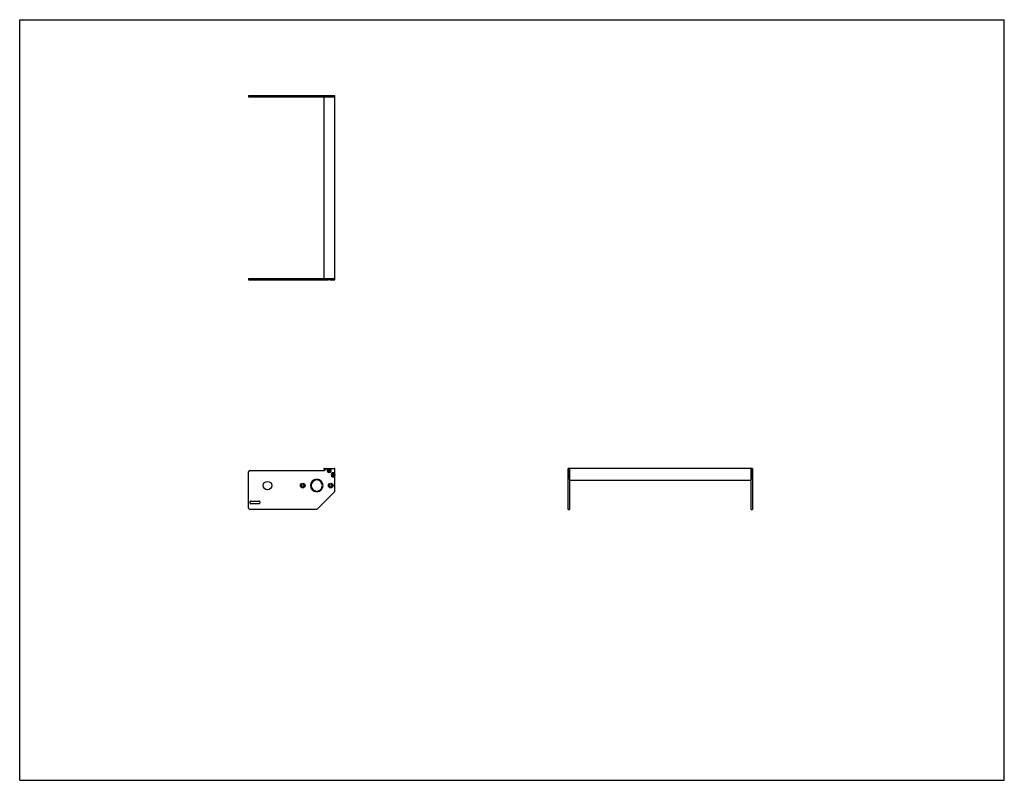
# Model space of a CAD drawing. Header units: inches. Extents: x 0 to 88, y 0 to 68.
import ezdxf

# ---------------------------------------------------------------- set-up
doc = ezdxf.new("R2010")
doc.units = ezdxf.units.IN
doc.header["$LTSCALE"] = 4.84
doc.header["$MEASUREMENT"] = 0
doc.layers.get('0').update_dxf_attribs({"linetype": 'CONTINUOUS'})
for name, color, linetype in [('350537_BL0', 7, 'CONTINUOUS'), ('350538_BL4', 7, 'CONTINUOUS'), ('350539_WW_350539_16_BL3', 7, 'CONTINUOUS'), ('9304XXM_930410M_BL1', 7, 'CONTINUOUS'), ('9304XXM_930410M_BL2', 7, 'CONTINUOUS'), ('9304XXM_930410M_BL5', 7, 'CONTINUOUS'), ('9304XXM_930410M_BL6', 7, 'CONTINUOUS')]:
    doc.layers.add(name, color=color, linetype=linetype)

# ---------------------------------------------------------------- blocks, each defined once
blk = doc.blocks.new('350537_BL0', base_point=(34.801, 34.541))
at = {"layer": '350537_BL0', "color": 7, "linetype": 'CONTINUOUS'}
for p, q in [((20.461, 44.863), (27.181, 44.863)), ((20.461, 44.863), (20.461, 44.738)), ((20.461, 44.738), (27.568, 44.738)), ((27.24, 44.863), (27.24, 44.738)), ((27.414, 44.863), (28.18, 44.863)), ((27.753, 44.738), (27.569, 44.738)), ((27.753, 44.738), (28.18, 44.738)), ((28.18, 44.738), (28.18, 44.863)), ((20.461, 24.344), (20.461, 27.584)), ((20.586, 27.709), (27.24, 27.709)), ((27.392, 27.861), (27.24, 27.709)), ((27.414, 27.87), (28.15, 27.87)), ((28.18, 25.877), (28.18, 27.84)), ((49.016, 27.403), (49.016, 27.87)), ((49.141, 27.87), (49.016, 27.87)), ((49.016, 27.217), (49.016, 27.403)), ((49.141, 27.87), (49.141, 24.219)), ((26.52, 26.912), (26.52, 26.849)), ((26.58, 26.849), (26.58, 26.912)), ((49.016, 24.219), (49.016, 27.217)), ((26.52, 25.851), (26.52, 25.788)), ((26.58, 25.788), (26.58, 25.851)), ((26.611, 24.256), (28.144, 25.788)), ((20.586, 24.779), (20.586, 24.909)), ((20.646, 24.969), (21.401, 24.969)), ((21.401, 24.719), (20.646, 24.719)), ((21.461, 24.909), (21.461, 24.779)), ((26.523, 24.219), (20.586, 24.219)), ((49.016, 24.219), (49.141, 24.219))]:
    blk.add_line(p, q, dxfattribs=at)
for centre, radius in [((22.146, 26.35), 0.375), ((25.3, 26.35), 0.205), ((25.3, 26.35), 0.108), ((27.8, 26.35), 0.205), ((27.8, 26.35), 0.108)]:
    blk.add_circle(centre, radius, dxfattribs=at)
for centre, radius, start, end in [((20.586, 27.584), 0.125, 90, 180), ((27.414, 27.84), 0.03, 90, 135), ((27.66, 27.71), 0.185, 120.15372, 59.84628), ((28.02, 27.31), 0.185, 30.15372, 329.84628), ((28.15, 27.84), 0.03, 0, 90), ((26.55, 26.35), 0.562, 93.05723, 266.94277), ((26.55, 26.35), 0.5, 93.43981, 266.56019), ((26.55, 26.35), 0.562, 273.05723, 86.94277), ((26.55, 26.35), 0.5, 273.43981, 86.56019), ((28.055, 25.877), 0.125, 315, 360), ((20.646, 24.909), 0.06, 90, 180), ((20.646, 24.779), 0.06, 180, 270), ((21.401, 24.909), 0.06, 0, 90), ((21.401, 24.779), 0.06, 270, 360), ((20.586, 24.344), 0.125, 180, 270), ((26.523, 24.344), 0.125, 270, 315)]:
    blk.add_arc(centre, radius, start, end, dxfattribs=at)
for points, knots in [([(27.605, 44.754), (27.602, 44.753), (27.589, 44.748), (27.577, 44.743), (27.568, 44.738)], [0, 0, 0, 0, 0.250206, 1, 1, 1, 1]), ([(27.715, 44.754), (27.707, 44.757), (27.688, 44.762), (27.66, 44.764), (27.632, 44.762), (27.614, 44.757), (27.605, 44.754)], [0, 0, 0, 0, 0.250004, 0.499997, 0.749985, 1, 1, 1, 1]), ([(27.753, 44.738), (27.744, 44.743), (27.732, 44.748), (27.719, 44.753), (27.715, 44.754)], [0, 0, 0, 0, 0.749795, 1, 1, 1, 1]), ([(49.032, 27.365), (49.031, 27.368), (49.026, 27.381), (49.021, 27.394), (49.016, 27.403)], [0, 0, 0, 0, 0.250154, 1, 1, 1, 1]), ([(49.041, 27.31), (49.041, 27.319), (49.039, 27.338), (49.035, 27.356), (49.032, 27.365)], [0, 0, 0, 0, 0.499985, 1, 1, 1, 1]), ([(49.032, 27.255), (49.035, 27.264), (49.039, 27.282), (49.041, 27.301), (49.041, 27.31)], [0, 0, 0, 0, 0.500025, 1, 1, 1, 1]), ([(49.016, 27.217), (49.021, 27.226), (49.026, 27.239), (49.031, 27.252), (49.032, 27.255)], [0, 0, 0, 0, 0.749849, 1, 1, 1, 1])]:
    blk.add_open_spline(points, degree=3, knots=knots, dxfattribs=at)
blk = doc.blocks.new('9304XXM_930410M_BL1', base_point=(27.66, 36.153))
at = {"layer": '9304XXM_930410M_BL1', "color": 7, "linetype": 'CONTINUOUS'}
for p, q in [((27.715, 44.754), (27.605, 44.754)), ((27.611, 27.739), (27.66, 27.767)), ((27.611, 27.682), (27.611, 27.739)), ((27.66, 27.653), (27.611, 27.682)), ((27.66, 27.767), (27.71, 27.739)), ((27.71, 27.682), (27.66, 27.653)), ((27.71, 27.739), (27.71, 27.682))]:
    blk.add_line(p, q, dxfattribs=at)
for radius in [0.157, 0.0568]:
    blk.add_circle((27.66, 27.71), radius, dxfattribs=at)
blk = doc.blocks.new('9304XXM_930410M_BL2', base_point=(38.447, 27.31))
at = {"layer": '9304XXM_930410M_BL2', "color": 7, "linetype": 'CONTINUOUS'}
for p, q in [((27.971, 27.339), (28.02, 27.367)), ((27.971, 27.282), (27.971, 27.339)), ((28.02, 27.253), (27.971, 27.282)), ((28.02, 27.367), (28.07, 27.339)), ((28.07, 27.282), (28.02, 27.253)), ((28.07, 27.339), (28.07, 27.282)), ((49.032, 27.255), (49.032, 27.365))]:
    blk.add_line(p, q, dxfattribs=at)
for radius in [0.157, 0.0568]:
    blk.add_circle((28.02, 27.31), radius, dxfattribs=at)
blk = doc.blocks.new('350539_WW_350539_16_BL3', base_point=(46.279, 43.964))
at = {"layer": '350539_WW_350539_16_BL3', "color": 7, "linetype": 'CONTINUOUS'}
for p, q in [((27.181, 61.099), (27.181, 44.863)), ((27.181, 61.099), (28.18, 61.099)), ((28.18, 44.863), (28.18, 61.099)), ((27.181, 44.863), (28.18, 44.863)), ((27.211, 27.87), (27.414, 27.87)), ((49.141, 26.889), (49.141, 27.87)), ((65.377, 27.87), (49.141, 27.87)), ((65.377, 27.87), (65.377, 26.889)), ((49.141, 26.829), (65.377, 26.829))]:
    blk.add_line(p, q, dxfattribs=at)
for centre, radius, start, end in [((27.211, 27.84), 0.03, 90, 246.07971), ((26.55, 26.35), 1.6, 62.21132, 66.07971)]:
    blk.add_arc(centre, radius, start, end, dxfattribs=at)
blk = doc.blocks.new('350538_BL4', base_point=(42.982, 42.722))
at = {"layer": '350538_BL4', "color": 7, "linetype": 'CONTINUOUS'}
for p, q in [((20.461, 61.224), (20.461, 61.099)), ((20.461, 61.224), (27.568, 61.224)), ((20.461, 61.099), (27.181, 61.099)), ((27.24, 61.224), (27.24, 61.099)), ((27.392, 61.099), (28.18, 61.099)), ((27.568, 61.224), (27.752, 61.224)), ((27.753, 61.224), (28.18, 61.224)), ((28.18, 61.099), (28.18, 61.224)), ((65.502, 27.87), (65.377, 27.87)), ((65.377, 24.219), (65.377, 27.87)), ((65.502, 27.87), (65.502, 27.403)), ((65.502, 27.403), (65.502, 27.217)), ((65.502, 27.217), (65.502, 24.219)), ((65.377, 24.219), (65.502, 24.219))]:
    blk.add_line(p, q, dxfattribs=at)
for points, knots in [([(27.568, 61.224), (27.577, 61.22), (27.589, 61.214), (27.602, 61.209), (27.605, 61.208)], [0, 0, 0, 0, 0.749794, 1, 1, 1, 1]), ([(27.605, 61.208), (27.614, 61.205), (27.632, 61.201), (27.66, 61.198), (27.688, 61.201), (27.707, 61.205), (27.715, 61.208)], [0, 0, 0, 0, 0.250015, 0.500003, 0.749996, 1, 1, 1, 1]), ([(27.715, 61.208), (27.719, 61.209), (27.732, 61.214), (27.744, 61.22), (27.753, 61.224)], [0, 0, 0, 0, 0.250205, 1, 1, 1, 1]), ([(65.486, 27.365), (65.483, 27.356), (65.479, 27.338), (65.477, 27.319), (65.477, 27.31)], [0, 0, 0, 0, 0.500015, 1, 1, 1, 1]), ([(65.477, 27.31), (65.477, 27.301), (65.479, 27.282), (65.483, 27.264), (65.486, 27.255)], [0, 0, 0, 0, 0.499975, 1, 1, 1, 1]), ([(65.502, 27.403), (65.497, 27.394), (65.492, 27.381), (65.487, 27.368), (65.486, 27.365)], [0, 0, 0, 0, 0.749846, 1, 1, 1, 1]), ([(65.486, 27.255), (65.487, 27.252), (65.492, 27.239), (65.497, 27.226), (65.502, 27.217)], [0, 0, 0, 0, 0.250151, 1, 1, 1, 1])]:
    blk.add_open_spline(points, degree=3, knots=knots, dxfattribs=at)
blk = doc.blocks.new('9304XXM_930410M_BL5', base_point=(27.66, 61.208))
at = {"layer": '9304XXM_930410M_BL5', "color": 7, "linetype": 'CONTINUOUS'}
blk.add_line((27.605, 61.208), (27.715, 61.208), dxfattribs=at)
blk = doc.blocks.new('9304XXM_930410M_BL6', base_point=(65.486, 27.31))
at = {"layer": '9304XXM_930410M_BL6', "color": 7, "linetype": 'CONTINUOUS'}
blk.add_line((65.486, 27.365), (65.486, 27.255), dxfattribs=at)

msp = doc.modelspace()

# ---------------------------------------------------------------- linework, layer by layer
at = {"color": 7, "linetype": 'CONTINUOUS'}
for p, q in [((0, 0), (0, 68)), ((0, 68), (88, 68)), ((88, 0), (88, 68)), ((0, 0), (88, 0))]:
    msp.add_line(p, q, dxfattribs=at)

# ---------------------------------------------------------------- block references
at = {"layer": '350537_BL0'}
msp.add_blockref('350537_BL0', (34.801, 34.541), dxfattribs=at)
at = {"layer": '350538_BL4'}
msp.add_blockref('350538_BL4', (42.982, 42.722), dxfattribs=at)
at = {"layer": '350539_WW_350539_16_BL3'}
msp.add_blockref('350539_WW_350539_16_BL3', (46.279, 43.964), dxfattribs=at)
at = {"layer": '9304XXM_930410M_BL1'}
msp.add_blockref('9304XXM_930410M_BL1', (27.66, 36.153), dxfattribs=at)
at = {"layer": '9304XXM_930410M_BL2'}
msp.add_blockref('9304XXM_930410M_BL2', (38.447, 27.31), dxfattribs=at)
at = {"layer": '9304XXM_930410M_BL5'}
msp.add_blockref('9304XXM_930410M_BL5', (27.66, 61.208), dxfattribs=at)
at = {"layer": '9304XXM_930410M_BL6'}
msp.add_blockref('9304XXM_930410M_BL6', (65.486, 27.31), dxfattribs=at)

doc.saveas('drawing.dxf')
